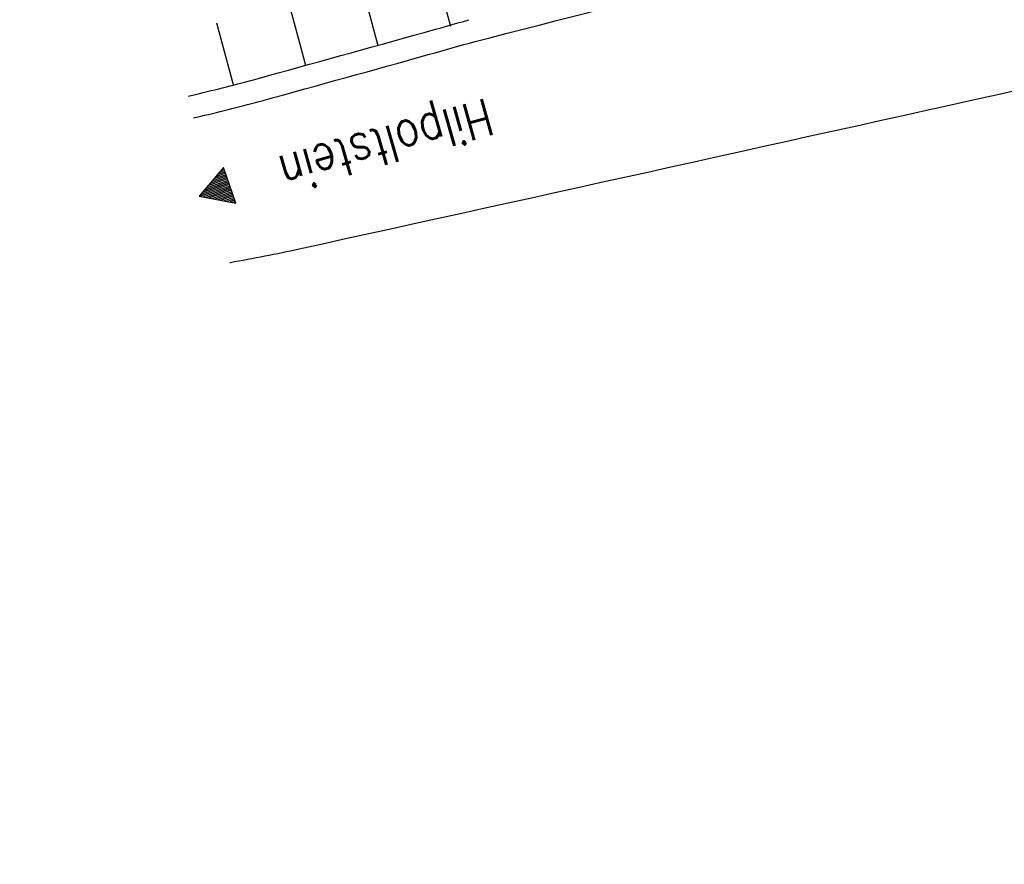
# Model space of a CAD drawing. Extents: x 446005 to 446745, y 447032 to 448234.
# Tile 70 of 127: x 446174 to 446240, y 447361 to 447418. Entities that reach past the tile are written whole.
import ezdxf

# ---------------------------------------------------------------- set-up
doc = ezdxf.new("R2010")
doc.units = 0
doc.header["$LTSCALE"] = 2
doc.header["$MEASUREMENT"] = 0
doc.linetypes.add('AUSGEZOGEN', pattern=[0])
doc.layers.get('0').update_dxf_attribs({"linetype": 'AUSGEZOGEN'})
for name, color, linetype in [('DB-Bestand', 8, 'CONTINUOUS'), ('FBRTOP', 250, 'AUSGEZOGEN'), ('SCHRIFT', 7, 'AUSGEZOGEN')]:
    doc.layers.add(name, color=color, linetype=linetype)
doc.styles.add('ROMANS', font='romans.shx', dxfattribs={"width": 0.8})

# ---------------------------------------------------------------- blocks, each defined once
blk = doc.blocks.new('RPFEIL')
at = {"color": 0}
for p, q in [((-0.002, 0), (-1.252, -2.165)), ((-0.352, -2.165), (-0.352, -0.607)), ((-0.252, -2.165), (-0.252, -0.433)), ((-0.152, -2.165), (-0.152, -0.26)), ((-0.052, -2.165), (-0.052, -0.087)), ((1.248, -2.165), (-0.002, 0)), ((0.048, -2.165), (0.048, -0.087)), ((0.148, -2.165), (0.148, -0.26)), ((0.248, -2.165), (0.248, -0.433)), ((0.348, -2.165), (0.348, -0.607)), ((-0.752, -2.165), (-0.752, -1.299)), ((-0.652, -2.165), (-0.652, -1.126)), ((-0.552, -2.165), (-0.552, -0.953)), ((-0.452, -2.165), (-0.452, -0.78)), ((0.448, -2.165), (0.448, -0.78)), ((0.548, -2.165), (0.548, -0.953)), ((0.648, -2.165), (0.648, -1.126)), ((0.748, -2.165), (0.748, -1.299)), ((-1.052, -2.165), (-1.052, -1.819)), ((-0.952, -2.165), (-0.952, -1.646)), ((-0.852, -2.165), (-0.852, -1.473)), ((0.848, -2.165), (0.848, -1.473)), ((0.948, -2.165), (0.948, -1.646)), ((1.048, -2.165), (1.048, -1.819)), ((-1.252, -2.165), (1.248, -2.165)), ((-1.152, -2.165), (-1.152, -1.992)), ((1.148, -2.165), (1.148, -1.992))]:
    blk.add_line(p, q, dxfattribs=at)

msp = doc.modelspace()

# ---------------------------------------------------------------- linework, layer by layer
at = {"layer": 'DB-Bestand', "linetype": 'Continuous'}
for p, q in [((446202.618, 447417.266), (446200.332, 447425.754)), ((446192.962, 447414.665), (446190.73, 447422.954)), ((446197.79, 447415.966), (446196.661, 447420.16)), ((446188.134, 447413.365), (446187.026, 447417.479))]:
    msp.add_line(p, q, dxfattribs=at)
for points in [[(446204.247, 447416.269, 0.005863), (446238.289, 447425.332)], [(446200.855, 447416.871, 0.000516), (446203.838, 447417.713)], [(446185.111, 447412.623), (446185.614, 447412.741, 0.008784), (446189.72, 447413.785, 0.000947), (446200.855, 447416.871)], [(446201.198, 447415.409, 0.000527), (446204.247, 447416.27)], [(446185.478, 447411.169), (446185.958, 447411.281, 0.008784), (446190.115, 447412.338, 0.000938), (446201.198, 447415.409)], [(446187.908, 447401.538), (446187.931, 447401.542, 0.008784), (446192.519, 447402.441, 0.000711), (446242.065, 447413.408)]]:
    msp.add_lwpolyline(points, format="xyb", dxfattribs=at)
at = {"layer": 'FBRTOP'}
for points in [[(446398.977, 447461.238, -0.000047), (446398.989, 447461.127, 0.002049), (446399.052, 447460.544, 0.011923), (446399.139, 447459.912, 0.001258), (446400.116, 447453.948, 0.000853), (446400.933, 447449.092, -0.001543), (446401.381, 447446.406, -0.00355), (446402.294, 447440.568, 0.003292), (446403.275, 447434.272, 0.00022), (446403.775, 447431.206, 0.000073), (446405.282, 447421.996, 0.001325), (446406.727, 447413.315, -0.004232), (446407.164, 447410.596, -0.005148), (446407.334, 447409.39, -0.000518), (446408.893, 447397.384, -0.000081), (446411.256, 447379.01, 0.000235), (446412.075, 447372.655, 0.000006), (446414.084, 447357.131, 0.00001), (446415.257, 447348.066, 0.000016), (446416.854, 447335.736, -0.000001), (446418.45, 447323.406, -0.000146)], [(446363.327, 447740.448, 0.000002), (446366.277, 447717.758, 0.000326)]]:
    msp.add_lwpolyline(points, format="xyb", dxfattribs=at)

# ---------------------------------------------------------------- block references
at = {"layer": 'SCHRIFT', "rotation": 109.2384469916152}
msp.add_blockref('RPFEIL', (446185.848, 447405.965), dxfattribs=at)

# ---------------------------------------------------------------- texts
at = {"layer": 'SCHRIFT', "style": 'ROMANS', "width": 0.8}
msp.add_text('Hilpoltstein', height=2.5, rotation=195.75028, dxfattribs=at).set_placement((446204.993, 447412.514))

doc.saveas('drawing.dxf')
